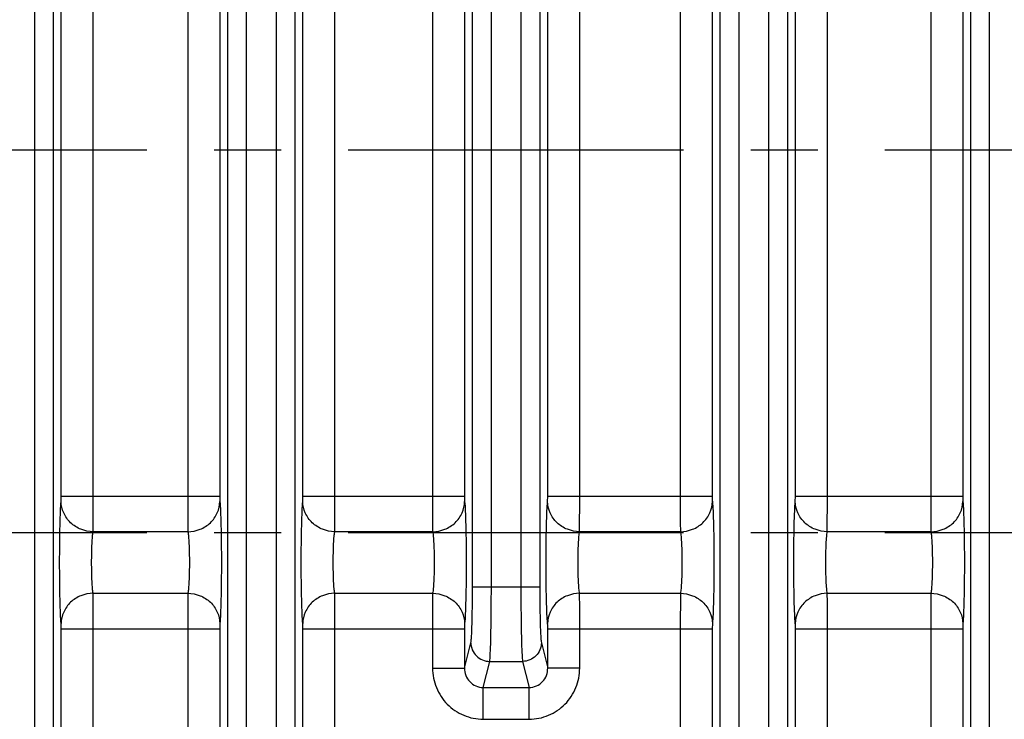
# Model space of a CAD drawing. Header units: inches. Extents: x 0 to 34, y 0 to 22.
# Tile 74 of 133: x 14.7 to 16.8, y 3.7 to 5.2. Entities that reach past the tile are written whole.
import ezdxf

# ---------------------------------------------------------------- set-up
doc = ezdxf.new("R2010")
doc.units = ezdxf.units.IN
doc.header["$LTSCALE"] = 1.87
doc.header["$MEASUREMENT"] = 0
doc.linetypes.add('CENTER', pattern=[0.6, 0.375, -0.075, 0.075, -0.075])
doc.layers.get('0').update_dxf_attribs({"linetype": 'CONTINUOUS'})
doc.layers.add('02___PRT_ALL_AXES', color=7, linetype='CONTINUOUS')
doc.layers.add('DIMENSIONS', color=7, linetype='CONTINUOUS')
doc.styles.get("Standard").update_dxf_attribs({"font": 'txt', "width": 0.8})
doc.dimstyles.new('DIMSTYLE_2', dxfattribs={"dimtxt": 0.125, "dimasz": 0.18, "dimexe": 0.125, "dimexo": 0.0625, "dimgap": 0.0625, "dimtad": 0, "dimtih": 1, "dimtoh": 1, "dimzin": 4, "dimdsep": 46, "dimtxsty": 'STANDARD', "dimblk": '_FILLED', "dimblk1": '_FILLED', "dimblk2": '_FILLED', "dimcen": 0.09, "dimadec": 0, "dimazin": 0, "dimtp": 0.01, "dimtm": 0.01, "dimtfac": 1, "dimtofl": 0, "dimtmove": 0, "dimatfit": 3, "dimldrblk": '_FILLED', "dimfxl": 1, "dimtolj": 1, "dimtzin": 4, "dimarcsym": 0})

# ---------------------------------------------------------------- blocks, each defined once
blk = doc.blocks.new('_FILLED')
at = {"color": 0, "linetype": 'ByBlock'}
blk.add_solid([(0, 0), (-1, 0.17361), (-1, -0.17361)], dxfattribs=at)
blk = doc.blocks.new('*D16')
at = {"layer": 'DIMENSIONS', "color": 2, "linetype": 'Continuous', "transparency": 16777216}
for p, q in [((14.308, 3.7623), (14.308, 2.3057)), ((19.0324, 3.7623), (19.0324, 2.3057)), ((14.308, 2.4307), (16.0952, 2.4307)), ((19.0324, 2.4307), (17.2452, 2.4307))]:
    blk.add_line(p, q, dxfattribs=at)
at = {"layer": 'DIMENSIONS', "color": 2, "linetype": 'Continuous', "transparency": 16777216, "xscale": 0.18, "yscale": 0.18, "zscale": 0.18, "rotation": 180}
blk.add_blockref('_FILLED', (14.308, 2.4307), dxfattribs=at)
at = {"layer": 'DIMENSIONS', "color": 2, "linetype": 'Continuous', "transparency": 16777216, "xscale": 0.18, "yscale": 0.18, "zscale": 0.18}
blk.add_blockref('_FILLED', (19.0324, 2.4307), dxfattribs=at)
at = {"layer": 'DIMENSIONS', "color": 2, "linetype": 'Continuous', "transparency": 16777216, "insert": (16.6702, 2.4932), "char_height": 0.125, "width": 1.025, "attachment_point": 2, "line_spacing_factor": 0.9}
blk.add_mtext('4.72{\\Ftxt.shx;\\W1.000000;\\H0.125000; }[120]', dxfattribs=at)
blk = doc.blocks.new('*D19')
at = {"layer": 'DIMENSIONS', "color": 2, "linetype": 'Continuous', "transparency": 16777216}
for p, q in [((11.3967, 4.6922), (11.3967, 0.8057)), ((24.3428, 3.2182), (24.3428, 0.8057)), ((11.3967, 0.9307), (17.1448, 0.9307)), ((24.3428, 0.9307), (18.5948, 0.9307))]:
    blk.add_line(p, q, dxfattribs=at)
at = {"layer": 'DIMENSIONS', "color": 2, "linetype": 'Continuous', "transparency": 16777216, "xscale": 0.18, "yscale": 0.18, "zscale": 0.18, "rotation": 180}
blk.add_blockref('_FILLED', (11.3967, 0.9307), dxfattribs=at)
at = {"layer": 'DIMENSIONS', "color": 2, "linetype": 'Continuous', "transparency": 16777216, "xscale": 0.18, "yscale": 0.18, "zscale": 0.18}
blk.add_blockref('_FILLED', (24.3428, 0.9307), dxfattribs=at)
at = {"layer": 'DIMENSIONS', "color": 2, "linetype": 'Continuous', "transparency": 16777216, "insert": (17.8698, 0.9932), "char_height": 0.125, "width": 1.325, "attachment_point": 2, "line_spacing_factor": 0.9}
blk.add_mtext('12.95{\\Ftxt.shx;\\W1.000000;\\H0.125000; }[328.8]', dxfattribs=at)

msp = doc.modelspace()

# ---------------------------------------------------------------- linework, layer by layer
at = {"color": 7, "linetype": 'Continuous'}
for p, q in [((14.7741, 6.4601), (14.7741, 3.3703)), ((14.8135, 6.4601), (14.8135, 3.3703)), ((15.1782, 3.3703), (15.1782, 6.4601)), ((15.2175, 3.3703), (15.2175, 6.4601)), ((15.2793, 6.4601), (15.2793, 3.3703)), ((15.3186, 6.4601), (15.3186, 3.3703)), ((16.2078, 3.3703), (16.2078, 6.4601)), ((16.2472, 3.3703), (16.2472, 6.4601)), ((16.3089, 6.4601), (16.3089, 3.3703)), ((16.3483, 6.4601), (16.3483, 3.3703)), ((16.7315, 3.3703), (16.7315, 6.4601)), ((16.7708, 3.3703), (16.7708, 6.4601)), ((15.69, 4.0019), (15.69, 5.8285)), ((15.7293, 4.0019), (15.7293, 5.8285)), ((15.7911, 5.8285), (15.7911, 4.0019)), ((15.8304, 5.8285), (15.8304, 4.0019)), ((14.8302, 4.1914), (14.8302, 5.639)), ((14.8971, 4.1914), (14.8971, 5.639)), ((15.0945, 5.639), (15.0945, 4.1914)), ((15.1614, 5.639), (15.1614, 4.1914)), ((15.3353, 4.1914), (15.3353, 5.639)), ((15.4022, 4.1914), (15.4022, 5.639)), ((15.6064, 5.639), (15.6064, 4.1914)), ((15.6732, 5.639), (15.6732, 4.1914)), ((15.8471, 4.1914), (15.8471, 5.639)), ((15.914, 4.1914), (15.914, 5.639)), ((16.1242, 5.639), (16.1242, 4.1914)), ((16.1911, 5.639), (16.1911, 4.1914)), ((16.365, 4.1914), (16.365, 5.639)), ((16.4319, 4.1914), (16.4319, 5.639)), ((16.6479, 5.639), (16.6479, 4.1914)), ((16.7147, 5.639), (16.7147, 4.1914)), ((14.8299, 4.1802), (14.8302, 4.1914)), ((14.8302, 4.1914), (15.1614, 4.1914)), ((14.8968, 4.1171), (14.8971, 4.1914)), ((15.3351, 4.1802), (15.3353, 4.1914)), ((15.3353, 4.1914), (15.6732, 4.1914)), ((15.4019, 4.1171), (15.4022, 4.1914)), ((15.8469, 4.1802), (15.8471, 4.1914)), ((15.8471, 4.1914), (16.1911, 4.1914)), ((15.9138, 4.1171), (15.914, 4.1914)), ((16.3647, 4.1802), (16.365, 4.1914)), ((16.365, 4.1914), (16.7147, 4.1914)), ((16.4316, 4.1171), (16.4319, 4.1914)), ((15.0948, 4.1171), (14.8968, 4.1171)), ((15.6066, 4.1171), (15.4019, 4.1171)), ((16.1245, 4.1171), (15.9138, 4.1171)), ((16.6481, 4.1171), (16.4316, 4.1171)), ((15.69, 4.0019), (15.8304, 4.0019)), ((14.8968, 3.9883), (15.0948, 3.9883)), ((15.0948, 3.9883), (15.0945, 3.914)), ((15.4019, 3.9883), (15.6066, 3.9883)), ((15.6066, 3.9883), (15.6064, 3.914)), ((15.9138, 3.9883), (16.1245, 3.9883)), ((16.1245, 3.9883), (16.1242, 3.914)), ((16.4316, 3.9883), (16.6481, 3.9883)), ((16.6481, 3.9883), (16.6479, 3.914)), ((14.8302, 3.2395), (14.8302, 3.914)), ((14.8302, 3.914), (15.1614, 3.914)), ((14.8971, 3.1966), (14.8971, 3.914)), ((15.0945, 3.914), (15.0945, 3.1966)), ((15.1617, 3.9251), (15.1614, 3.914)), ((15.1614, 3.914), (15.1614, 3.2395)), ((15.3353, 3.2395), (15.3353, 3.914)), ((15.3353, 3.914), (15.6732, 3.914)), ((15.4022, 3.1966), (15.4022, 3.914)), ((15.6064, 3.914), (15.6064, 3.8319)), ((15.6735, 3.9251), (15.6732, 3.914)), ((15.6732, 3.914), (15.6732, 3.8319)), ((15.8471, 3.8319), (15.8471, 3.914)), ((15.8471, 3.914), (16.1911, 3.914)), ((15.914, 3.8319), (15.914, 3.914)), ((16.1242, 3.914), (16.1242, 3.1966)), ((16.1914, 3.9251), (16.1911, 3.914)), ((16.1911, 3.914), (16.1911, 3.2395)), ((16.365, 3.2395), (16.365, 3.914)), ((16.365, 3.914), (16.7147, 3.914)), ((16.4319, 3.1966), (16.4319, 3.914)), ((16.6479, 3.914), (16.6479, 3.1966)), ((16.715, 3.9251), (16.7147, 3.914)), ((16.7147, 3.914), (16.7147, 3.2395)), ((15.6732, 3.8319), (15.6864, 3.885)), ((15.834, 3.885), (15.8471, 3.8319)), ((15.6064, 3.8319), (15.6732, 3.8319)), ((15.7122, 3.7914), (15.7258, 3.846)), ((15.7258, 3.846), (15.7946, 3.846)), ((15.7946, 3.846), (15.8082, 3.7914)), ((15.914, 3.8319), (15.8471, 3.8319)), ((15.7122, 3.7251), (15.7122, 3.7914)), ((15.7122, 3.7914), (15.8082, 3.7914)), ((15.8082, 3.7251), (15.8082, 3.7914)), ((15.7122, 3.7251), (15.8082, 3.7251))]:
    msp.add_line(p, q, dxfattribs=at)
for points, knots in [([(14.8299, 3.9251), (14.8293, 3.9316), (14.8284, 3.9481), (14.8271, 3.9906), (14.8266, 4.0527), (14.8271, 4.1148), (14.8284, 4.1573), (14.8293, 4.1737), (14.8299, 4.1802)], [0, 0, 0, 0, 0.076843, 0.193551, 0.5, 0.806448, 0.923156, 1, 1, 1, 1]), ([(14.8968, 4.1171), (14.8882, 4.1172), (14.8709, 4.1206), (14.8488, 4.1345), (14.8338, 4.1554), (14.83, 4.1721), (14.8299, 4.1802)], [0, 0, 0, 0, 0.256111, 0.509215, 0.756946, 1, 1, 1, 1]), ([(15.0945, 4.1914), (15.0945, 4.1834), (15.0946, 4.1586), (15.0946, 4.1339), (15.0948, 4.1171)], [0, 0, 0, 0, 0.321742, 1, 1, 1, 1]), ([(15.0948, 4.1171), (15.1035, 4.1172), (15.1208, 4.1205), (15.1428, 4.1345), (15.1579, 4.1554), (15.1616, 4.1721), (15.1617, 4.1802)], [0, 0, 0, 0, 0.256111, 0.509215, 0.756946, 1, 1, 1, 1]), ([(15.1614, 4.1914), (15.1614, 4.1902), (15.1615, 4.1865), (15.1615, 4.1828), (15.1617, 4.1802)], [0, 0, 0, 0, 0.321678, 1, 1, 1, 1]), ([(15.1617, 4.1802), (15.1624, 4.1737), (15.1632, 4.1573), (15.1646, 4.1148), (15.1651, 4.0527), (15.1646, 3.9906), (15.1632, 3.9481), (15.1624, 3.9316), (15.1617, 3.9251)], [0, 0, 0, 0, 0.076844, 0.193552, 0.5, 0.806449, 0.923156, 1, 1, 1, 1]), ([(15.3351, 3.9251), (15.3344, 3.9316), (15.3336, 3.9481), (15.3322, 3.9906), (15.3317, 4.0527), (15.3322, 4.1148), (15.3336, 4.1573), (15.3344, 4.1737), (15.3351, 4.1802)], [0, 0, 0, 0, 0.076843, 0.193551, 0.5, 0.806448, 0.923156, 1, 1, 1, 1]), ([(15.4019, 4.1171), (15.3933, 4.1172), (15.376, 4.1206), (15.3539, 4.1345), (15.3389, 4.1554), (15.3352, 4.1721), (15.3351, 4.1802)], [0, 0, 0, 0, 0.256111, 0.509215, 0.756946, 1, 1, 1, 1]), ([(15.6064, 4.1914), (15.6064, 4.1834), (15.6064, 4.1586), (15.6064, 4.1339), (15.6066, 4.1171)], [0, 0, 0, 0, 0.321742, 1, 1, 1, 1]), ([(15.6066, 4.1171), (15.6153, 4.1172), (15.6326, 4.1205), (15.6546, 4.1345), (15.6697, 4.1554), (15.6734, 4.1721), (15.6735, 4.1802)], [0, 0, 0, 0, 0.256111, 0.509215, 0.756946, 1, 1, 1, 1]), ([(15.6732, 4.1914), (15.6732, 4.1902), (15.6733, 4.1865), (15.6733, 4.1828), (15.6735, 4.1802)], [0, 0, 0, 0, 0.321678, 1, 1, 1, 1]), ([(15.6735, 4.1802), (15.6742, 4.1737), (15.675, 4.1573), (15.6764, 4.1148), (15.6769, 4.0527), (15.6764, 3.9906), (15.675, 3.9481), (15.6742, 3.9316), (15.6735, 3.9251)], [0, 0, 0, 0, 0.076844, 0.193552, 0.5, 0.806449, 0.923156, 1, 1, 1, 1]), ([(15.8469, 3.9251), (15.8462, 3.9316), (15.8454, 3.9481), (15.844, 3.9906), (15.8435, 4.0527), (15.844, 4.1148), (15.8454, 4.1573), (15.8462, 4.1737), (15.8469, 4.1802)], [0, 0, 0, 0, 0.076843, 0.193551, 0.5, 0.806448, 0.923156, 1, 1, 1, 1]), ([(15.9138, 4.1171), (15.9051, 4.1172), (15.8878, 4.1206), (15.8657, 4.1345), (15.8507, 4.1554), (15.847, 4.1721), (15.8469, 4.1802)], [0, 0, 0, 0, 0.256111, 0.509215, 0.756946, 1, 1, 1, 1]), ([(16.1242, 4.1914), (16.1242, 4.1834), (16.1243, 4.1586), (16.1242, 4.1339), (16.1245, 4.1171)], [0, 0, 0, 0, 0.321742, 1, 1, 1, 1]), ([(16.1245, 4.1171), (16.1331, 4.1172), (16.1504, 4.1205), (16.1725, 4.1345), (16.1876, 4.1554), (16.1913, 4.1721), (16.1914, 4.1802)], [0, 0, 0, 0, 0.256111, 0.509215, 0.756946, 1, 1, 1, 1]), ([(16.1911, 4.1914), (16.1911, 4.1902), (16.1912, 4.1865), (16.1911, 4.1828), (16.1914, 4.1802)], [0, 0, 0, 0, 0.321678, 1, 1, 1, 1]), ([(16.1914, 4.1802), (16.1921, 4.1737), (16.1929, 4.1573), (16.1943, 4.1148), (16.1948, 4.0527), (16.1943, 3.9906), (16.1929, 3.9481), (16.1921, 3.9316), (16.1914, 3.9251)], [0, 0, 0, 0, 0.076844, 0.193552, 0.5, 0.806449, 0.923156, 1, 1, 1, 1]), ([(16.3647, 3.9251), (16.3641, 3.9316), (16.3632, 3.9481), (16.3619, 3.9906), (16.3614, 4.0527), (16.3619, 4.1148), (16.3632, 4.1573), (16.3641, 4.1737), (16.3647, 4.1802)], [0, 0, 0, 0, 0.076843, 0.193551, 0.5, 0.806448, 0.923156, 1, 1, 1, 1]), ([(16.4316, 4.1171), (16.423, 4.1172), (16.4057, 4.1206), (16.3836, 4.1345), (16.3686, 4.1554), (16.3648, 4.1721), (16.3647, 4.1802)], [0, 0, 0, 0, 0.256111, 0.509215, 0.756946, 1, 1, 1, 1]), ([(16.6479, 4.1914), (16.6479, 4.1834), (16.6479, 4.1586), (16.6479, 4.1339), (16.6481, 4.1171)], [0, 0, 0, 0, 0.321742, 1, 1, 1, 1]), ([(16.6481, 4.1171), (16.6568, 4.1172), (16.6741, 4.1205), (16.6961, 4.1345), (16.7112, 4.1554), (16.7149, 4.1721), (16.715, 4.1802)], [0, 0, 0, 0, 0.256111, 0.509215, 0.756946, 1, 1, 1, 1]), ([(16.7147, 4.1914), (16.7147, 4.1902), (16.7148, 4.1865), (16.7148, 4.1828), (16.715, 4.1802)], [0, 0, 0, 0, 0.321678, 1, 1, 1, 1]), ([(16.715, 4.1802), (16.7157, 4.1737), (16.7165, 4.1573), (16.7179, 4.1148), (16.7184, 4.0527), (16.7179, 3.9906), (16.7165, 3.9481), (16.7157, 3.9316), (16.715, 3.9251)], [0, 0, 0, 0, 0.076844, 0.193552, 0.5, 0.806449, 0.923156, 1, 1, 1, 1]), ([(14.8968, 3.9883), (14.8962, 3.9916), (14.8953, 3.9999), (14.894, 4.0213), (14.8935, 4.0527), (14.894, 4.0841), (14.8953, 4.1055), (14.8962, 4.1138), (14.8968, 4.1171)], [0, 0, 0, 0, 0.077147, 0.193831, 0.500016, 0.806192, 0.922866, 1, 1, 1, 1]), ([(15.0948, 4.1171), (15.0955, 4.1138), (15.0963, 4.1055), (15.0977, 4.0841), (15.0982, 4.0527), (15.0977, 4.0213), (15.0963, 3.9999), (15.0955, 3.9916), (15.0948, 3.9883)], [0, 0, 0, 0, 0.077134, 0.193809, 0.499986, 0.806171, 0.922854, 1, 1, 1, 1]), ([(15.4019, 3.9883), (15.4013, 3.9916), (15.4004, 3.9999), (15.3991, 4.0213), (15.3986, 4.0527), (15.3991, 4.0841), (15.4004, 4.1055), (15.4013, 4.1138), (15.4019, 4.1171)], [0, 0, 0, 0, 0.077147, 0.193831, 0.500016, 0.806192, 0.922866, 1, 1, 1, 1]), ([(15.6066, 4.1171), (15.6073, 4.1138), (15.6081, 4.1055), (15.6095, 4.0841), (15.61, 4.0527), (15.6095, 4.0213), (15.6081, 3.9999), (15.6073, 3.9916), (15.6066, 3.9883)], [0, 0, 0, 0, 0.077134, 0.193809, 0.499986, 0.806171, 0.922854, 1, 1, 1, 1]), ([(15.9138, 3.9883), (15.9131, 3.9916), (15.9122, 3.9999), (15.9109, 4.0213), (15.9104, 4.0527), (15.9109, 4.0841), (15.9122, 4.1055), (15.9131, 4.1138), (15.9138, 4.1171)], [0, 0, 0, 0, 0.077147, 0.193831, 0.500016, 0.806192, 0.922866, 1, 1, 1, 1]), ([(16.1245, 4.1171), (16.1252, 4.1138), (16.126, 4.1055), (16.1274, 4.0841), (16.1279, 4.0527), (16.1274, 4.0213), (16.126, 3.9999), (16.1252, 3.9916), (16.1245, 3.9883)], [0, 0, 0, 0, 0.077134, 0.193809, 0.499986, 0.806171, 0.922854, 1, 1, 1, 1]), ([(16.4316, 3.9883), (16.431, 3.9916), (16.4301, 3.9999), (16.4288, 4.0213), (16.4283, 4.0527), (16.4288, 4.0841), (16.4301, 4.1055), (16.431, 4.1138), (16.4316, 4.1171)], [0, 0, 0, 0, 0.077147, 0.193831, 0.500016, 0.806192, 0.922866, 1, 1, 1, 1]), ([(16.6481, 4.1171), (16.6488, 4.1138), (16.6496, 4.1055), (16.651, 4.0841), (16.6515, 4.0527), (16.651, 4.0213), (16.6496, 3.9999), (16.6488, 3.9916), (16.6481, 3.9883)], [0, 0, 0, 0, 0.077134, 0.193809, 0.499986, 0.806171, 0.922854, 1, 1, 1, 1]), ([(15.6864, 3.885), (15.6868, 3.8865), (15.6873, 3.8909), (15.6883, 3.9041), (15.6891, 3.9277), (15.6898, 3.9623), (15.69, 3.9881), (15.69, 4.0019)], [0, 0, 0, 0, 0.041359, 0.113097, 0.338005, 0.646582, 1, 1, 1, 1]), ([(15.7258, 3.846), (15.7262, 3.8481), (15.7266, 3.8539), (15.7277, 3.8715), (15.7285, 3.903), (15.7292, 3.9491), (15.7293, 3.9835), (15.7293, 4.0019)], [0, 0, 0, 0, 0.041189, 0.11286, 0.337782, 0.646459, 1, 1, 1, 1]), ([(15.7911, 4.0019), (15.7911, 3.9835), (15.7912, 3.9491), (15.7919, 3.903), (15.7927, 3.8715), (15.7938, 3.8539), (15.7942, 3.8481), (15.7946, 3.846)], [0, 0, 0, 0, 0.353542, 0.662219, 0.887141, 0.958811, 1, 1, 1, 1]), ([(15.8304, 4.0019), (15.8304, 3.9881), (15.8306, 3.9623), (15.8313, 3.9277), (15.8321, 3.9041), (15.8331, 3.8909), (15.8336, 3.8865), (15.834, 3.885)], [0, 0, 0, 0, 0.353419, 0.661997, 0.886903, 0.958641, 1, 1, 1, 1]), ([(14.8968, 3.9883), (14.8882, 3.9882), (14.8709, 3.9848), (14.8488, 3.9709), (14.8338, 3.95), (14.83, 3.9333), (14.8299, 3.9251)], [0, 0, 0, 0, 0.256111, 0.509215, 0.756946, 1, 1, 1, 1]), ([(14.8971, 3.914), (14.8971, 3.922), (14.8971, 3.9467), (14.8971, 3.9715), (14.8968, 3.9883)], [0, 0, 0, 0, 0.321753, 1, 1, 1, 1]), ([(15.0948, 3.9883), (15.1035, 3.9882), (15.1208, 3.9848), (15.1428, 3.9709), (15.1579, 3.95), (15.1616, 3.9333), (15.1617, 3.9251)], [0, 0, 0, 0, 0.256111, 0.509215, 0.756946, 1, 1, 1, 1]), ([(15.4019, 3.9883), (15.3933, 3.9882), (15.376, 3.9848), (15.3539, 3.9709), (15.3389, 3.95), (15.3352, 3.9333), (15.3351, 3.9251)], [0, 0, 0, 0, 0.256111, 0.509215, 0.756946, 1, 1, 1, 1]), ([(15.4022, 3.914), (15.4022, 3.922), (15.4022, 3.9467), (15.4022, 3.9715), (15.4019, 3.9883)], [0, 0, 0, 0, 0.321753, 1, 1, 1, 1]), ([(15.6066, 3.9883), (15.6153, 3.9882), (15.6326, 3.9848), (15.6546, 3.9709), (15.6697, 3.95), (15.6734, 3.9333), (15.6735, 3.9251)], [0, 0, 0, 0, 0.256111, 0.509215, 0.756946, 1, 1, 1, 1]), ([(15.9138, 3.9883), (15.9051, 3.9882), (15.8878, 3.9848), (15.8657, 3.9709), (15.8507, 3.95), (15.847, 3.9333), (15.8469, 3.9251)], [0, 0, 0, 0, 0.256111, 0.509215, 0.756946, 1, 1, 1, 1]), ([(15.914, 3.914), (15.914, 3.922), (15.914, 3.9467), (15.914, 3.9715), (15.9138, 3.9883)], [0, 0, 0, 0, 0.321753, 1, 1, 1, 1]), ([(16.1245, 3.9883), (16.1331, 3.9882), (16.1504, 3.9848), (16.1725, 3.9709), (16.1876, 3.95), (16.1913, 3.9333), (16.1914, 3.9251)], [0, 0, 0, 0, 0.256111, 0.509215, 0.756946, 1, 1, 1, 1]), ([(16.4316, 3.9883), (16.423, 3.9882), (16.4057, 3.9848), (16.3836, 3.9709), (16.3686, 3.95), (16.3648, 3.9333), (16.3647, 3.9251)], [0, 0, 0, 0, 0.256111, 0.509215, 0.756946, 1, 1, 1, 1]), ([(16.4319, 3.914), (16.4319, 3.922), (16.4319, 3.9467), (16.4319, 3.9715), (16.4316, 3.9883)], [0, 0, 0, 0, 0.321753, 1, 1, 1, 1]), ([(16.6481, 3.9883), (16.6568, 3.9882), (16.6741, 3.9848), (16.6961, 3.9709), (16.7112, 3.95), (16.7149, 3.9333), (16.715, 3.9251)], [0, 0, 0, 0, 0.256111, 0.509215, 0.756946, 1, 1, 1, 1]), ([(14.8302, 3.914), (14.8302, 3.9152), (14.8302, 3.9189), (14.8302, 3.9226), (14.8299, 3.9251)], [0, 0, 0, 0, 0.321678, 1, 1, 1, 1]), ([(15.3353, 3.914), (15.3353, 3.9152), (15.3353, 3.9189), (15.3353, 3.9226), (15.3351, 3.9251)], [0, 0, 0, 0, 0.321678, 1, 1, 1, 1]), ([(15.8471, 3.914), (15.8471, 3.9152), (15.8471, 3.9189), (15.8471, 3.9226), (15.8469, 3.9251)], [0, 0, 0, 0, 0.321678, 1, 1, 1, 1]), ([(16.365, 3.914), (16.365, 3.9152), (16.365, 3.9189), (16.365, 3.9226), (16.3647, 3.9251)], [0, 0, 0, 0, 0.321678, 1, 1, 1, 1]), ([(15.6864, 3.885), (15.6865, 3.875), (15.695, 3.8543), (15.7158, 3.846), (15.7258, 3.846)], [0, 0, 0, 0, 0.498388, 1, 1, 1, 1]), ([(15.834, 3.885), (15.8339, 3.875), (15.8254, 3.8543), (15.8046, 3.846), (15.7946, 3.846)], [0, 0, 0, 0, 0.498388, 1, 1, 1, 1]), ([(15.6064, 3.8319), (15.6064, 3.8181), (15.6118, 3.7901), (15.6352, 3.7546), (15.6704, 3.7307), (15.6984, 3.7251), (15.7122, 3.7251)], [0, 0, 0, 0, 0.250075, 0.50005, 0.750001, 1, 1, 1, 1]), ([(15.6732, 3.8319), (15.6732, 3.8268), (15.675, 3.8164), (15.6833, 3.8029), (15.6964, 3.7935), (15.707, 3.7914), (15.7122, 3.7914)], [0, 0, 0, 0, 0.247143, 0.496329, 0.747717, 1, 1, 1, 1]), ([(15.8082, 3.7251), (15.822, 3.7251), (15.85, 3.7307), (15.8852, 3.7546), (15.9086, 3.7901), (15.914, 3.8181), (15.914, 3.8319)], [0, 0, 0, 0, 0.250003, 0.499951, 0.749924, 1, 1, 1, 1]), ([(15.8082, 3.7914), (15.8134, 3.7914), (15.824, 3.7935), (15.8371, 3.8029), (15.8454, 3.8164), (15.8472, 3.8268), (15.8471, 3.8319)], [0, 0, 0, 0, 0.252287, 0.503672, 0.752857, 1, 1, 1, 1])]:
    msp.add_open_spline(points, degree=3, knots=knots, dxfattribs=at)
at = {"layer": '02___PRT_ALL_AXES', "color": 7, "linetype": 'CENTER'}
for p, q in [((14.308, 4.9152), (18.7421, 4.9152)), ((14.308, 4.1152), (18.7421, 4.1152))]:
    msp.add_line(p, q, dxfattribs=at)

# ---------------------------------------------------------------- dimensions: what is measured, and where the dimension line sits
at = {"layer": 'DIMENSIONS', "color": 2, "linetype": 'Continuous'}
dim = msp.add_linear_dim(base=(11.3967, 0.9307), p1=(24.3428, 3.2807), p2=(11.3967, 4.7547), angle=180, dimstyle='DIMSTYLE_2', dxfattribs=at)
dim.commit()
dim.dimension.update_dxf_attribs({"geometry": '*D19', "text_midpoint": (17.8698, 0.9307), "dimtype": 160})
dim = msp.add_linear_dim(base=(19.0324, 2.4307), p1=(14.308, 3.8248), p2=(19.0324, 3.8248), dimstyle='DIMSTYLE_2', dxfattribs=at)
dim.commit()
dim.dimension.update_dxf_attribs({"geometry": '*D16', "text_midpoint": (16.6702, 2.4307), "dimtype": 160})

doc.saveas('drawing.dxf')
